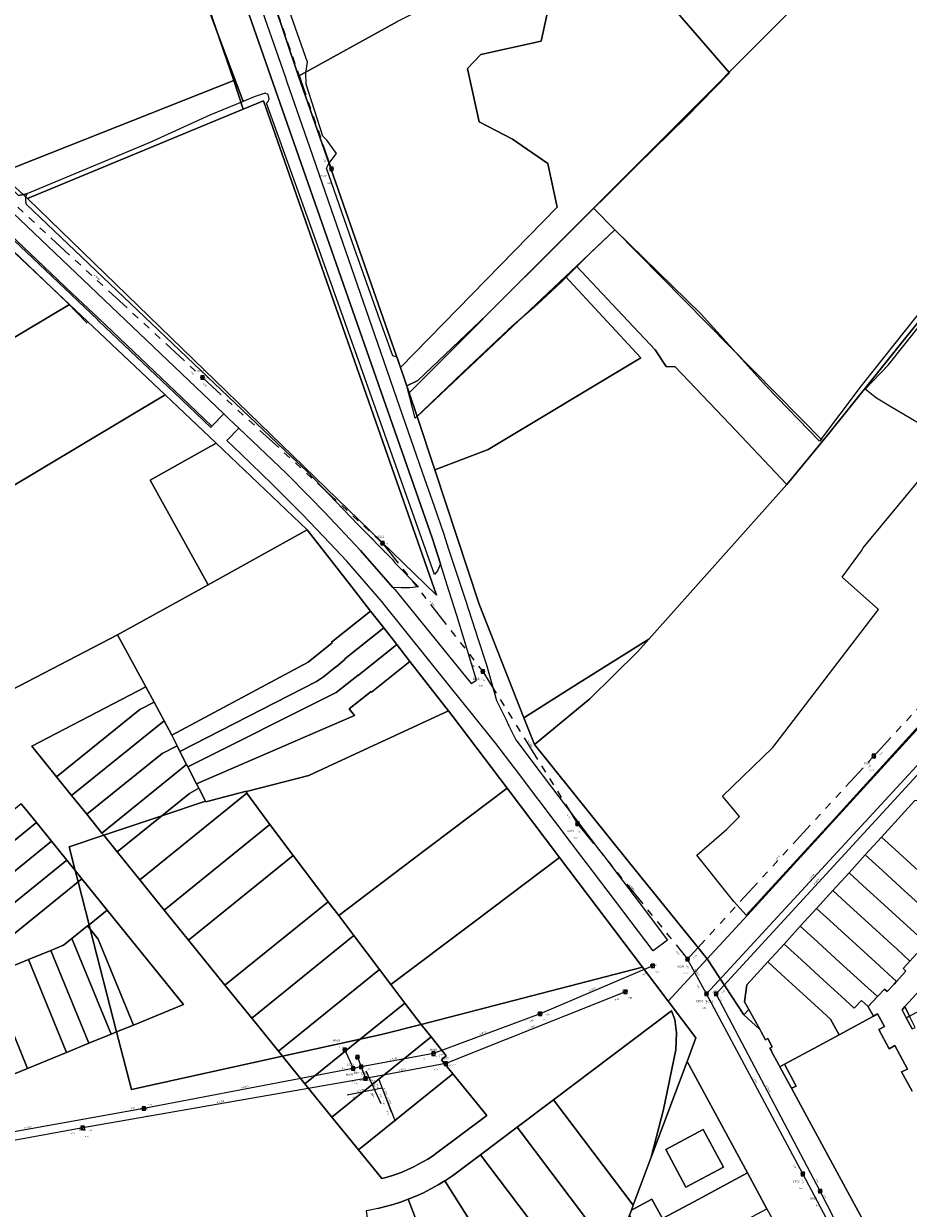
# Model space of a CAD drawing. Header units: metres. Extents: x 163628 to 167855, y 402678 to 405435.
# Tile 158 of 256: x 164979 to 165188, y 403191 to 403471. Entities that reach past the tile are written whole.
import ezdxf

# ---------------------------------------------------------------- set-up
doc = ezdxf.new("R2010")
doc.units = ezdxf.units.M
doc.linetypes.add('X-CA190022.004-UO-WHM_Riolering gemeente_NLCS_v0.2$0$RI-GWA', pattern=[18.45, 6, -1.8, 1.75, -1.8, 1.75, -1.8, 1.75, -1.8])
doc.layers.get('0').update_dxf_attribs({"lineweight": 25})
for name, color, linetype, lineweight in [('X-CA190022.004-UO-BGT_Ondergrond$0$GE_314_WGDRijbaanLokaleweg_Vlak_GEM', 253, 'Continuous', 9), ('X-CA190022.004-UO-BGT_Ondergrond$0$GE_367_OWGBerm_groenvoorziening_grasenk_GEM', 253, 'Continuous', 9), ('X-CA190022.004-UO-BGT_Ondergrond$0$GE_401_OTDErf_Vlak_GEM', 253, 'Continuous', 9), ('X-CA190022.004-UO-BGT_Ondergrond$0$GE_471_BTDBouwland_Vlak_GEM', 253, 'Continuous', 9), ('X-CA190022.004-UO-BGT_Ondergrond$0$GE_476_BTDGraslandagrarisch_Vlak_GEM', 253, 'Continuous', 9), ('X-CA190022.004-UO-KAD_Percelen$0$B-WE-KG-GRENS_PERCEEL-GV', 150, 'Continuous', 9), ('X-CA190022.004-UO-WHM_Riolering gemeente_NLCS_v0.2$0$B-WE-RI-BOB-T18', 214, 'Continuous', 15), ('X-CA190022.004-UO-WHM_Riolering gemeente_NLCS_v0.2$0$B-WE-RI-DIAMETER-T18', 214, 'Continuous', 15), ('X-CA190022.004-UO-WHM_Riolering gemeente_NLCS_v0.2$0$B-WE-RI-GWA_TRANSPORTLEIDING-G', 214, 'X-CA190022.004-UO-WHM_Riolering gemeente_NLCS_v0.2$0$RI-GWA', 15), ('X-CA190022.004-UO-WHM_Riolering gemeente_NLCS_v0.2$0$B-WE-RI-HWA_TRANSPORTLEIDING-G', 214, 'X-CA190022.004-UO-WHM_Riolering gemeente_NLCS_v0.2$0$1-200 HEMELWATER', 15), ('X-CA190022.004-UO-WHM_Riolering gemeente_NLCS_v0.2$0$B-WE-RI-PUT-S', 214, 'Continuous', 15), ('X-CA190022.004-UO-WHM_Riolering gemeente_NLCS_v0.2$0$B-WE-RI-PUTDEKSELHOOGTE-T18', 214, 'Continuous', 15), ('X-CA190022.004-UO-WHM_Riolering gemeente_NLCS_v0.2$0$B-WE-RI-PUTNUMMER-T25', 214, 'Continuous', 15), ('X-CA190022.004-UO-WHM_Riolering gemeente_NLCS_v0.2$0$B-WE-RI-VWA_TRANSPORTLEIDING-G', 214, 'X-CA190022.004-UO-WHM_Riolering gemeente_NLCS_v0.2$0$1-200 VUILWATER', 15)]:
    doc.layers.add(name, color=color, linetype=linetype, lineweight=lineweight)
doc.styles.add('X-CA190022.004-UO-WHM_Riolering gemeente_NLCS_v0.2$0$NLCS-ISO', font='NLCS-ISO.ttf')
doc.styles.add('X-CA190022.004-UO-WHM_Riolering gemeente_NLCS_v0.2$0$NLCS-ISO-M200-T18', font='NLCS-ISO.ttf', dxfattribs={"height": 0.36})
doc.styles.add('X-CA190022.004-UO-WHM_Riolering gemeente_NLCS_v0.2$0$NLCS-ISO-M200-T25', font='NLCS-ISO.ttf', dxfattribs={"height": 0.5})
doc.linetypes.add('X-CA190022.004-UO-WHM_Riolering gemeente_NLCS_v0.2$0$1-200 HEMELWATER', pattern='A,1.5,-0.6,["HWA",X-CA190022.004-UO-WHM_Riolering gemeente_NLCS_v0.2$0$NLCS-ISO,S=0.24,R=0,X=-0.5,Y=-0.12],-0.3', length=2.4)
doc.linetypes.add('X-CA190022.004-UO-WHM_Riolering gemeente_NLCS_v0.2$0$1-200 VUILWATER', pattern='A,1.5,-0.6,["DWA",X-CA190022.004-UO-WHM_Riolering gemeente_NLCS_v0.2$0$NLCS-ISO,S=0.24,R=0,X=-0.5,Y=-0.12],-0.3', length=2.4)

# ---------------------------------------------------------------- blocks, each defined once
blk = doc.blocks.new('X-CA190022.004-UO-WHM_Riolering gemeente_NLCS_v0.2$0$B-SRI-PUT_BETON-SO')
blk.add_line((-1.4, -1.4), (1.4, 1.4))
at = {"lineweight": -3, "flags": 128}
blk.add_lwpolyline([(2, -2), (2, 2), (-2, 2), (-2, -2)], close=True, dxfattribs=at)
at = {"lineweight": -3}
blk.add_circle((0, 0), 2, dxfattribs=at)

msp = doc.modelspace()

# ---------------------------------------------------------------- linework, layer by layer
at = {"layer": 'X-CA190022.004-UO-BGT_Ondergrond$0$GE_314_WGDRijbaanLokaleweg_Vlak_GEM', "flags": 128}
for points in [[(165026.549, 403499.999), (165033.529, 403479.85), (165033.918, 403478.728), (165040.874, 403458.658), (165041.31, 403457.398), (165046.647, 403441.999), (165049.65, 403433.334), (165064.147, 403391.507), (165067.319, 403382.355), (165071.877, 403369.206), (165073.306, 403365.083), (165076.091, 403357.048), (165078.381, 403350.44), (165079.539, 403346.899), (165083.489, 403334.827), (165086.54, 403325.504)], [(165086.54, 403325.504), (165088.481, 403319.57), (165090.861, 403311.12), (165093.02, 403306.703), (165093.777, 403305.154), (165095.274, 403302.09), (165095.421, 403301.79), (165101.195, 403294.167), (165101.89, 403293.25), (165115.211, 403275.663), (165115.936, 403274.707), (165118.307, 403271.576), (165123.371, 403264.89), (165131.266, 403254.467), (165127.871, 403251.888), (165113.733, 403270.549), (165109.442, 403276.214), (165108.711, 403277.178), (165104.864, 403282.255), (165104.551, 403282.668), (165100.914, 403287.469), (165100.563, 403287.933), (165095.615, 403294.463), (165095.027, 403295.239), (165090.701, 403300.95), (165085.286, 403307.685), (165080.306, 403313.881), (165063.651, 403334.6), (165055.451, 403344.05), (165049.935, 403349.882), (165046.585, 403353.423), (165045.959, 403354.085), (165045.841, 403354.21), (165037.771, 403362.34), (165030.431, 403369.46), (165027.133, 403372.597), (165029.926, 403375.501), (165041.131, 403364.83), (165046.585, 403359.316), (165050.231, 403355.63), (165058.741, 403346.6), (165066.379, 403337.834), (165066.801, 403337.35), (165071.928, 403331.055), (165084.891, 403315.14), (165086.081, 403315.94), (165081.501, 403331.18), (165079.697, 403336.852), (165077.597, 403343.454), (165075.721, 403349.35), (165024.156, 403496.91)], [(164931.67, 403468.23), (164931.97, 403467.99), (164949.86, 403451.75), (165026.383, 403378.875), (165023.603, 403375.954), (165021.956, 403377.521), (165016.529, 403382.683), (164996.875, 403401.378), (164990.601, 403407.345), (164974.045, 403423.092), (164968.588, 403428.283), (164945.057, 403450.665), (164941.078, 403454.449), (164940.275, 403455.206), (164937.868, 403457.378), (164937.433, 403457.771)], [(164974.045, 403423.092), (164990.601, 403407.345), (164996.875, 403401.378), (165016.529, 403382.683), (165021.956, 403377.521), (165023.603, 403375.954), (165023.47, 403375.814), (165023.328, 403375.664), (165021.68, 403377.231), (165021.521, 403377.383), (165016.403, 403382.251), (165016.253, 403382.393), (164996.877, 403400.824), (164996.599, 403401.088), (164990.409, 403406.975), (164990.325, 403407.055), (164973.769, 403422.802)]]:
    msp.add_lwpolyline(points, dxfattribs=at)
at = {"layer": 'X-CA190022.004-UO-BGT_Ondergrond$0$GE_367_OWGBerm_groenvoorziening_grasenk_GEM', "flags": 128}
for points in [[(165024.156, 403496.91), (165075.721, 403349.35), (165077.597, 403343.454), (165076.871, 403341.781), (165076.21, 403340.917), (165057.953, 403392.466), (165046.566, 403424.296), (165036.468, 403452.338), (165036.917, 403452.686), (165037.104, 403453.337), (165036.859, 403454.365), (165036.203, 403454.708), (165033.548, 403453.819), (165030.959, 403452.747), (165013.332, 403499.956), (165016.879, 403501.285), (165018.555, 403501.471), (165020.291, 403500.759), (165022.314, 403499.419), (165022.964, 403498.591), (165024.156, 403496.91)], [(164979.896, 403430.855), (164979.531, 403430.171), (164979.508, 403429.364), (164979.632, 403428.688), (164979.736, 403428.475), (165042.306, 403368.776), (165046.049, 403365.319), (165058.117, 403352.663), (165066.19, 403344.544), (165066.894, 403343.6), (165072.385, 403337.953), (165070.39, 403337.706), (165068.315, 403337.71), (165066.379, 403337.834), (165058.741, 403346.6), (165050.231, 403355.63), (165046.585, 403359.316), (165041.131, 403364.83), (165029.926, 403375.501), (165028.727, 403376.643), (165027.532, 403377.781), (165026.383, 403378.875), (164949.86, 403451.75)], [(164977.861, 403430.461), (164979.896, 403430.855)]]:
    msp.add_lwpolyline(points, dxfattribs=at)
at = {"layer": 'X-CA190022.004-UO-BGT_Ondergrond$0$GE_401_OTDErf_Vlak_GEM', "flags": 128}
for points in [[(165123.01, 403486.014), (165145.918, 403459.491), (165135.751, 403449.129), (165124.01, 403437.553), (165088.523, 403402.244), (165072.276, 403386.738), (165069.654, 403385.49), (165067.676, 403391.376), (165067.337, 403392.311), (165066.387, 403392.581), (165064.092, 403398.927), (165057.308, 403417.936), (165050.691, 403436.924), (165051.263, 403438.091), (165053.023, 403440.391), (165050.782, 403443.54), (165049.779, 403444.492), (165045.837, 403456.783), (165045.77, 403459.482), (165046.211, 403461.987), (165041.495, 403475.375)], [(164970.983, 403422.801), (164989.433, 403405.096), (164994.137, 403400.337)]]:
    msp.add_lwpolyline(points, dxfattribs=at)
at = {"layer": 'X-CA190022.004-UO-BGT_Ondergrond$0$GE_471_BTDBouwland_Vlak_GEM', "flags": 128}
for points in [[(165228.722, 403450.514), (165177.026, 403385.51), (165167.157, 403372.389), (165154.655, 403385.359), (165148.084, 403392.613), (165143.705, 403397.446), (165139.208, 403402.41), (165118.847, 403422.417), (165113.13, 403417.012), (165106.166, 403409.984), (165100.493, 403404.756), (165093.593, 403398.702), (165087.001, 403392.489), (165082.904, 403388.627), (165071.608, 403377.836), (165069.654, 403385.49), (165072.276, 403386.738), (165088.523, 403402.244), (165124.01, 403437.553), (165135.751, 403449.129), (165145.918, 403459.491), (165123.01, 403486.014)], [(165198.811, 403371.8), (165184.006, 403380.539), (165180.684, 403382.613), (165177.948, 403384.7), (165183.378, 403390.393), (165230.328, 403449.367)], [(165200.784, 403316.313), (165170.448, 403282.887), (165149.809, 403260.324), (165146.918, 403263.553), (165138.218, 403274.539), (165145.218, 403280.575), (165148.28, 403283.672), (165144.275, 403288.467), (165156.137, 403300.005), (165181.118, 403332.594), (165172.554, 403340.286), (165177.068, 403346.476), (165177.502, 403347.199), (165191.881, 403364.646)]]:
    msp.add_lwpolyline(points, dxfattribs=at)
at = {"layer": 'X-CA190022.004-UO-BGT_Ondergrond$0$GE_476_BTDGraslandagrarisch_Vlak_GEM', "flags": 128}
msp.add_lwpolyline([(165013.332, 403499.956), (165030.959, 403452.747), (165023.079, 403449.483), (165008.747, 403442.968), (164979.896, 403430.855), (164977.861, 403430.461), (164969.732, 403438.585), (164937.813, 403467.612), (164936.523, 403470.173), (164987.254, 403490.483), (165007.2, 403498.468), (165007.367, 403497.99), (165008.172, 403498.022), (165013.332, 403499.956)], dxfattribs=at)
at = {"layer": 'X-CA190022.004-UO-KAD_Percelen$0$B-WE-KG-GRENS_PERCEEL-GV', "flags": 128}
for points in [[(165113.745, 403427.48), (165118.817, 403422.343), (165168.002, 403372.518), (165168.746, 403373.423), (165229.14, 403448.743), (165210.985, 403462.361), (165240.754, 403511.763), (165247.437, 403522.466), (165245.547, 403527.831), (165239.562, 403545.827), (165233.871, 403563.926), (165228.435, 403582.329), (165225.104, 403594.141), (165177.151, 403520.417), (165165.792, 403500.533), (165175.919, 403489.861)], [(165120.261, 403507.713), (165108.35, 403495.823), (165102.769, 403491.646), (165095.344, 403486.09), (165092.368, 403484.543), (165088.494, 403482.531), (165070.158, 403473.003), (165067.477, 403471.609), (165044.048, 403458.692), (165064.617, 403399.945), (165068.164, 403389.796), (165105.192, 403427.765), (165103.041, 403437.672), (165102.954, 403438.076), (165094.652, 403443.812), (165086.772, 403447.918), (165084.299, 403459.045), (165083.974, 403460.509), (165087.113, 403463.797), (165101.402, 403466.994), (165105.398, 403485.54), (165105.864, 403487.7), (165167.352, 403530.164), (165161.677, 403535.81)], [(165070.247, 403383.838), (165105.055, 403418.761), (165113.745, 403427.48), (165175.919, 403489.861), (165165.792, 403500.533), (165177.151, 403520.417), (165167.352, 403530.164), (165105.864, 403487.7), (165105.398, 403485.54), (165101.402, 403466.994), (165087.113, 403463.797), (165083.974, 403460.509), (165084.299, 403459.045), (165086.772, 403447.918), (165094.652, 403443.812), (165102.954, 403438.076), (165103.041, 403437.672), (165105.192, 403427.765), (165068.164, 403389.796)], [(164973.363, 403435.752), (164938.909, 403466.637), (164977.357, 403484.345), (165014.574, 403498.968), (165028.772, 403457.695), (165031.011, 403450.909), (165035.797, 403452.89), (165076.688, 403336.028), (164980.053, 403429.822)], [(165028.772, 403457.695), (165014.574, 403498.968), (164977.357, 403484.345), (164938.909, 403466.637), (164973.363, 403435.752)], [(165028.772, 403457.695), (164973.363, 403435.752), (164980.053, 403429.822), (165031.011, 403450.909)], [(164980.053, 403429.822), (165076.688, 403336.028), (165035.797, 403452.89), (165031.011, 403450.909)], [(164989.901, 403404.693), (164967.18, 403426.127), (164924.099, 403400.344), (164939.479, 403374.607)], [(165113.745, 403427.48), (165105.055, 403418.761), (165070.247, 403383.838), (165072.084, 403378.272), (165107.134, 403411.325), (165109.74, 403413.783), (165118.817, 403422.343)], [(165119.472, 403403.444), (165128.342, 403394.048), (165130.93, 403390.08), (165133.084, 403390.009), (165145.954, 403376.434), (165159.463, 403362.174), (165159.873, 403362.634), (165168.002, 403372.518), (165118.817, 403422.343), (165109.74, 403413.783)], [(165119.472, 403403.444), (165109.74, 403413.783), (165107.134, 403411.325), (165124.989, 403392.141), (165088.881, 403370.46), (165076.26, 403365.624), (165086.74, 403333.883), (165097.31, 403307.04), (165110.012, 403315.02), (165126.88, 403325.604), (165159.463, 403362.174), (165145.954, 403376.434), (165133.084, 403390.009), (165130.93, 403390.08), (165128.342, 403394.048)], [(165107.134, 403411.325), (165072.084, 403378.272), (165076.26, 403365.624), (165088.881, 403370.46), (165124.989, 403392.141)], [(165012.524, 403383.331), (164989.901, 403404.693), (164939.479, 403374.607), (164954.833, 403348.861)], [(164976.169, 403313.554), (165001.318, 403326.65), (165022.725, 403338.474), (165008.964, 403363.228), (165024.596, 403371.918), (165012.524, 403383.331), (164954.833, 403348.861), (164956.96, 403345.302)], [(165024.596, 403371.918), (165008.964, 403363.228), (165022.725, 403338.474), (165046.105, 403351.436)], [(165014.111, 403302.893), (165046.327, 403320.14), (165052.029, 403324.723), (165051.892, 403324.895), (165061.096, 403332.235), (165056.57, 403338.032), (165046.105, 403351.436), (165022.725, 403338.474), (165001.318, 403326.65), (165007.956, 403314.323), (165009.911, 403310.692), (165012.28, 403306.294)], [(165015.377, 403300.395), (165016.047, 403299.072), (165048.318, 403315.562), (165049.963, 403316.736), (165052.914, 403319.1), (165052.945, 403319.061), (165055.099, 403320.874), (165055.043, 403320.944), (165064.205, 403328.252), (165061.096, 403332.235), (165051.892, 403324.895), (165052.029, 403324.723), (165046.327, 403320.14), (165014.111, 403302.893)], [(165017.627, 403295.958), (165017.902, 403295.417), (165052.989, 403312.958), (165058.125, 403317.079), (165058.187, 403317.001), (165067.283, 403324.31), (165064.205, 403328.252), (165055.043, 403320.944), (165055.099, 403320.874), (165052.945, 403319.061), (165052.914, 403319.1), (165049.963, 403316.736), (165048.318, 403315.562), (165016.047, 403299.072)], [(165110.012, 403315.02), (165097.31, 403307.04), (165099.815, 403300.682), (165112.91, 403311.47), (165124.28, 403322.686), (165126.88, 403325.604)], [(165067.283, 403324.31), (165058.187, 403317.001), (165058.125, 403317.079), (165052.989, 403312.958), (165017.902, 403295.417), (165019.94, 403291.42), (165057.316, 403307.555), (165056.034, 403309.155), (165058.985, 403311.519), (165061.22, 403313.199), (165061.307, 403313.089), (165070.389, 403320.332)], [(165020.513, 403290.341), (165022.109, 403287.333), (165022.193, 403287.173), (165031.487, 403289.554), (165031.78, 403289.629), (165046.526, 403293.406), (165051.085, 403295.507), (165060.619, 403299.901), (165079.518, 403308.635), (165079.409, 403308.779), (165070.389, 403320.332), (165061.307, 403313.089), (165061.22, 403313.199), (165058.985, 403311.519), (165056.034, 403309.155), (165057.316, 403307.555), (165019.94, 403291.42)], [(164986.861, 403293.068), (165006.541, 403308.984), (165009.911, 403310.692), (165007.956, 403314.323), (164981.014, 403300.293)], [(164990.445, 403288.635), (165012.28, 403306.294), (165009.911, 403310.692), (165006.541, 403308.984), (164986.861, 403293.068)], [(165051.088, 403263.502), (165053.551, 403260.306), (165070.918, 403273.445), (165093.349, 403290.343), (165080.515, 403307.316), (165079.518, 403308.635), (165060.619, 403299.901), (165051.085, 403295.507), (165046.526, 403293.406), (165031.78, 403289.629), (165031.87, 403289.201), (165037.301, 403281.811), (165042.803, 403274.485)], [(164994.03, 403284.203), (165011.809, 403298.587), (165015.377, 403300.395), (165014.111, 403302.893), (165012.28, 403306.294), (164990.445, 403288.635)], [(164997.615, 403279.773), (165017.627, 403295.958), (165016.047, 403299.072), (165015.377, 403300.395), (165011.809, 403298.587), (164994.03, 403284.203)], [(165020.513, 403290.341), (165019.94, 403291.42), (165017.902, 403295.417), (165017.627, 403295.958), (164997.615, 403279.773), (164998.025, 403279.265), (165011.727, 403283.855), (165018.283, 403289.157)], [(165011.727, 403283.855), (165001.199, 403275.341), (165006.525, 403268.728), (165031.87, 403289.201), (165031.78, 403289.629), (165031.487, 403289.554), (165022.193, 403287.173), (165022.109, 403287.333)], [(165012.291, 403261.576), (165037.301, 403281.811), (165031.87, 403289.201), (165006.525, 403268.728)], [(165011.727, 403283.855), (165022.109, 403287.333), (165020.513, 403290.341), (165018.283, 403289.157)], [(165057.127, 403255.566), (165063.187, 403247.534), (165065.895, 403243.944), (165085.799, 403258.935), (165105.738, 403273.958), (165093.349, 403290.343), (165070.918, 403273.445), (165053.551, 403260.306)], [(164962.489, 403266.373), (164982.111, 403282.242), (164978.526, 403286.674), (164962.209, 403273.47), (164959.291, 403271.727), (164960.222, 403270.168)], [(165185.039, 403275.885), (165195.232, 403266.573), (165200.778, 403261.508), (165202.041, 403262.897), (165202.792, 403263.707), (165202.107, 403264.344), (165203.807, 403266.182), (165200.977, 403268.792), (165201.479, 403269.349), (165201.146, 403269.95), (165200.857, 403269.79), (165200.379, 403270.665), (165200.67, 403270.821), (165200.598, 403270.954), (165196.677, 403278.242), (165195.665, 403279.977), (165193.478, 403283.722), (165192.998, 403284.593), (165191.585, 403287.162), (165189.725, 403287.437), (165181.848, 403278.801)], [(164998.025, 403279.265), (165001.199, 403275.341), (165011.727, 403283.855)], [(164962.489, 403266.373), (164963.645, 403264.438), (164965.194, 403261.846), (164968.115, 403263.592), (164985.697, 403277.811), (164982.111, 403282.242)], [(165042.803, 403274.485), (165037.301, 403281.811), (165012.291, 403261.576), (165018.037, 403254.448)], [(164985.697, 403277.811), (164968.115, 403263.592), (164965.194, 403261.846), (164968.396, 403256.488), (164989.281, 403273.379)], [(164998.842, 403261.562), (165016.909, 403239.231), (165005.074, 403234.388), (165001.08, 403232.754), (165004.572, 403219.173), (165040.305, 403227.007), (165039.323, 403228.221), (165032.996, 403236.042), (165026.627, 403243.794), (165018.037, 403254.448), (165012.291, 403261.576), (165006.525, 403268.728), (165001.199, 403275.341), (164998.025, 403279.265), (164989.828, 403276.519), (164991.266, 403270.927), (164992.863, 403268.952)], [(165187.296, 403266.102), (165191.53, 403262.236), (165193.207, 403260.704), (165196.233, 403257.906), (165197.957, 403259.772), (165198.628, 403259.161), (165200.778, 403261.508), (165195.232, 403266.573), (165185.039, 403275.885), (165181.848, 403278.801), (165178.006, 403274.589), (165181.192, 403271.678)], [(165042.803, 403274.485), (165018.037, 403254.448), (165026.627, 403243.794), (165051.088, 403263.502)], [(165187.823, 403257.893), (165193.083, 403253.086), (165195.277, 403255.495), (165194.585, 403256.121), (165196.233, 403257.906), (165193.207, 403260.704), (165191.53, 403262.236), (165187.296, 403266.102), (165181.192, 403271.678), (165178.006, 403274.589), (165174.165, 403270.378), (165177.345, 403267.471)], [(164991.961, 403268.223), (164991.266, 403270.927), (164989.281, 403273.379), (164968.396, 403256.488), (164967.503, 403255.766), (164967.852, 403254.913), (164969.472, 403250.953), (164971.786, 403251.899)], [(165069.188, 403239.584), (165073.03, 403234.495), (165125.341, 403248.039), (165105.738, 403273.958), (165085.799, 403258.935), (165065.895, 403243.944)], [(164991.266, 403270.927), (164991.961, 403268.223), (164992.863, 403268.952)], [(164991.961, 403268.223), (164994.563, 403258.102), (164998.842, 403261.562), (164992.863, 403268.952)], [(165179.596, 403257.689), (165184.124, 403253.56), (165185.523, 403252.286), (165188.557, 403249.497), (165190.208, 403251.294), (165190.888, 403250.677), (165193.083, 403253.086), (165187.823, 403257.893), (165177.345, 403267.471), (165174.165, 403270.378), (165170.324, 403266.166), (165173.498, 403263.264)], [(164971.409, 403246.221), (164980.274, 403249.848), (164985.532, 403251.999), (164988.538, 403253.229), (164990.527, 403254.838), (164994.223, 403257.827), (164994.563, 403258.102), (164991.961, 403268.223), (164971.786, 403251.899), (164969.472, 403250.953), (164970.878, 403247.517)], [(165180.413, 403249.213), (165185.386, 403244.665), (165187.599, 403247.078), (165186.911, 403247.707), (165188.557, 403249.497), (165185.523, 403252.286), (165184.124, 403253.56), (165179.596, 403257.689), (165173.498, 403263.264), (165170.324, 403266.166), (165166.483, 403261.955), (165169.651, 403259.057)], [(165051.088, 403263.502), (165026.627, 403243.794), (165032.996, 403236.042), (165057.127, 403255.566), (165053.551, 403260.306)], [(164994.563, 403258.102), (164994.825, 403257.082), (164996.738, 403254.717), (165005.074, 403234.388), (165016.909, 403239.231), (164998.842, 403261.562)], [(165171.897, 403249.276), (165177.844, 403243.896), (165180.874, 403241.106), (165182.523, 403242.897), (165183.198, 403242.281), (165184.803, 403244.03), (165185.386, 403244.665), (165180.413, 403249.213), (165169.651, 403259.057), (165166.483, 403261.955), (165162.642, 403257.744), (165165.804, 403254.85)], [(164994.825, 403257.082), (164994.223, 403257.827), (164990.527, 403254.838), (164999.8, 403232.23), (165001.08, 403232.754)], [(164994.825, 403257.082), (164994.563, 403258.102), (164994.223, 403257.827)], [(165168.047, 403245.07), (165172.351, 403241.151), (165175.38, 403238.358), (165177.074, 403240.195), (165178.659, 403238.736), (165178.67, 403238.715), (165178.7, 403238.745), (165180.874, 403241.106), (165177.844, 403243.896), (165171.897, 403249.276), (165165.804, 403254.85), (165162.642, 403257.744), (165158.8, 403253.532), (165161.957, 403250.642)], [(165188.447, 403236.514), (165199.658, 403242.605), (165210.002, 403248.214), (165204.791, 403257.825), (165187.366, 403238.745)], [(164999.8, 403232.23), (164990.527, 403254.838), (164988.538, 403253.229), (164985.532, 403251.999), (164994.525, 403230.072)], [(165001.08, 403232.754), (165005.074, 403234.388), (164996.738, 403254.717), (164994.825, 403257.082)], [(165032.996, 403236.042), (165039.323, 403228.221), (165063.187, 403247.534), (165057.127, 403255.566)], [(164994.525, 403230.072), (164985.532, 403251.999), (164980.274, 403249.848), (164989.249, 403227.913)], [(165164.198, 403240.863), (165169.804, 403235.748), (165171.801, 403232.072), (165179.9, 403236.454), (165178.967, 403238.17), (165178.67, 403238.715), (165178.659, 403238.736), (165177.074, 403240.195), (165175.38, 403238.358), (165172.351, 403241.151), (165168.047, 403245.07), (165161.957, 403250.642), (165158.8, 403253.532), (165154.959, 403249.321), (165158.111, 403246.436)], [(164980.039, 403224.144), (164989.249, 403227.913), (164980.274, 403249.848), (164971.409, 403246.221), (164971.064, 403246.08), (164972.692, 403242.1), (164974.851, 403236.825), (164977.009, 403231.549)], [(165166.877, 403229.407), (165171.801, 403232.072), (165169.804, 403235.748), (165164.198, 403240.863), (165158.111, 403246.436), (165154.959, 403249.321), (165150.026, 403243.913), (165149.451, 403239.867), (165150.458, 403238.067), (165153.149, 403233.217), (165153.402, 403232.762), (165154.418, 403230.878), (165154.946, 403231.163), (165155.999, 403229.218), (165155.472, 403228.932), (165155.797, 403228.334), (165155.727, 403228.295), (165157.546, 403224.939), (165157.767, 403224.478), (165158.905, 403225.093)], [(165039.323, 403228.221), (165040.305, 403227.007), (165058.605, 403231.02), (165069.188, 403239.584), (165065.895, 403243.944), (165063.187, 403247.534)], [(165069.188, 403239.584), (165058.605, 403231.02), (165063.674, 403232.131), (165073.03, 403234.495)], [(165152.985, 403233.369), (165153.149, 403233.217), (165150.458, 403238.067), (165149.291, 403236.79)], [(165187.366, 403238.745), (165186.676, 403237.99), (165187.688, 403236.102), (165188.447, 403236.514)], [(165104.342, 403216.719), (165123.169, 403191.785), (165127.412, 403203.108), (165130.326, 403214.395), (165133.245, 403228.509), (165133.383, 403232.568), (165133.005, 403235.652), (165132.162, 403237.719)], [(165188.447, 403236.514), (165187.688, 403236.102), (165189.101, 403233.465), (165189.756, 403233.815)], [(165058.605, 403231.02), (165045.585, 403220.482), (165051.972, 403212.588), (165075.407, 403231.554), (165073.03, 403234.495), (165063.674, 403232.131)], [(164977.009, 403231.549), (164953.441, 403221.906), (164956.471, 403214.502), (164980.039, 403224.144)], [(165058.605, 403231.02), (165040.305, 403227.007), (165045.585, 403220.482)], [(165075.407, 403231.554), (165051.972, 403212.588), (165058.24, 403204.853), (165080.503, 403222.871), (165077.825, 403226.18), (165078.991, 403227.124)], [(165123.169, 403191.785), (165122.727, 403190.606), (165127.553, 403193.22), (165130.084, 403188.604), (165137.47, 403192.584), (165150.143, 403199.414), (165135.894, 403225.746), (165127.412, 403203.108)], [(165158.905, 403225.093), (165157.767, 403224.478), (165160.541, 403219.465), (165161.683, 403219.964)], [(165080.503, 403222.871), (165058.24, 403204.853), (165063.719, 403198.07), (165064.987, 403198.418), (165066.244, 403198.808), (165067.487, 403199.24), (165068.714, 403199.714), (165069.926, 403200.227), (165071.119, 403200.781), (165072.293, 403201.375), (165073.447, 403202.007), (165074.58, 403202.677), (165075.689, 403203.385), (165076.774, 403204.129), (165088.526, 403212.958)], [(165095.72, 403210.216), (165112.581, 403187.863), (165119.473, 403181.972), (165122.284, 403189.405), (165122.727, 403190.606), (165123.169, 403191.785), (165104.342, 403216.719)], [(165087.098, 403203.713), (165116.2, 403165.139), (165127.666, 403165.75), (165127.319, 403166.829), (165126.852, 403167.736), (165123.531, 403174.189), (165119.473, 403181.972), (165112.581, 403187.863), (165095.72, 403210.216)], [(165139.691, 403209.702), (165130.823, 403204.929), (165135.62, 403196.017), (165144.489, 403200.789)], [(165135.62, 403196.017), (165130.823, 403204.929), (165139.691, 403209.702), (165144.489, 403200.789)], [(165078.64, 403197.548), (165099.575, 403164.254), (165116.2, 403165.139), (165087.098, 403203.713), (165082.053, 403199.907), (165080.446, 403198.742), (165078.795, 403197.642)], [(165123.531, 403174.189), (165134.574, 403180.127), (165154.723, 403190.949), (165150.143, 403199.414), (165137.47, 403192.584), (165130.084, 403188.604), (165131.24, 403186.497), (165125.559, 403183.411), (165122.284, 403189.405), (165119.473, 403181.972)], [(165069.952, 403193.174), (165081.466, 403163.29), (165099.575, 403164.254), (165078.64, 403197.548), (165077.1, 403196.609), (165075.366, 403195.644), (165073.595, 403194.749), (165071.789, 403193.925)], [(165130.084, 403188.604), (165127.553, 403193.22), (165122.727, 403190.606), (165122.284, 403189.405), (165125.559, 403183.411), (165131.24, 403186.497)], [(165060.017, 403190.482), (165063.974, 403162.358), (165081.466, 403163.29), (165069.952, 403193.174), (165068.194, 403192.533), (165066.413, 403191.958), (165064.612, 403191.45), (165062.793, 403191.01), (165060.959, 403190.637)]]:
    msp.add_lwpolyline(points, close=True, dxfattribs=at)
for points in [[(164967.18, 403426.127), (164989.901, 403404.693), (165012.524, 403383.331), (165024.596, 403371.918), (165046.105, 403351.436), (165056.57, 403338.032), (165061.096, 403332.235), (165064.205, 403328.252), (165067.283, 403324.31), (165070.389, 403320.332), (165079.409, 403308.779), (165079.518, 403308.635), (165080.515, 403307.316), (165093.349, 403290.343), (165105.738, 403273.958), (165125.341, 403248.039), (165131.392, 403240.062), (165140.591, 403250.015), (165121.99, 403273.121), (165099.815, 403300.682), (165097.31, 403307.04), (165086.74, 403333.883), (165076.26, 403365.624), (165072.084, 403378.272), (165070.247, 403383.838), (165068.164, 403389.796), (165064.617, 403399.945), (165044.048, 403458.692), (165028.975, 403503.557)], [(165028.975, 403503.557), (165044.048, 403458.692), (165067.477, 403471.609)], [(165229.14, 403448.743), (165168.746, 403373.423), (165168.002, 403372.518), (165159.873, 403362.634), (165159.463, 403362.174), (165126.88, 403325.604), (165124.28, 403322.686), (165112.91, 403311.47), (165099.815, 403300.682), (165121.99, 403273.121), (165140.591, 403250.015), (165151.126, 403261.366), (165239.736, 403358.432)], [(165239.736, 403358.432), (165151.126, 403261.366), (165140.591, 403250.015), (165149.291, 403236.79), (165150.458, 403238.067), (165149.451, 403239.867), (165150.026, 403243.913), (165154.959, 403249.321), (165158.8, 403253.532), (165162.642, 403257.744), (165166.483, 403261.955), (165170.324, 403266.166), (165174.165, 403270.378), (165178.006, 403274.589), (165181.848, 403278.801), (165189.725, 403287.437)], [(164978.526, 403286.674), (164982.111, 403282.242), (164985.697, 403277.811), (164989.281, 403273.379), (164991.266, 403270.927), (164989.828, 403276.519), (164998.025, 403279.265), (164997.615, 403279.773), (164994.03, 403284.203), (164990.445, 403288.635), (164986.861, 403293.068), (164981.014, 403300.293), (165007.956, 403314.323), (165001.318, 403326.65), (164976.169, 403313.554)], [(165189.101, 403233.465), (165187.688, 403236.102), (165186.676, 403237.99), (165187.366, 403238.745), (165204.791, 403257.825)], [(165157.767, 403224.478), (165157.546, 403224.939), (165155.727, 403228.295), (165155.797, 403228.334), (165155.472, 403228.932), (165155.999, 403229.218), (165154.946, 403231.163), (165154.418, 403230.878), (165153.402, 403232.762), (165153.149, 403233.217), (165152.985, 403233.369), (165149.291, 403236.79), (165140.591, 403250.015), (165131.392, 403240.062), (165137.99, 403231.332), (165135.894, 403225.746), (165150.143, 403199.414), (165154.723, 403190.949), (165158.165, 403184.588), (165161.603, 403178.235), (165165.84, 403170.404), (165178.988, 403146.062), (165188.205, 403133.346)], [(165188.557, 403249.497), (165186.911, 403247.707), (165187.599, 403247.078), (165185.386, 403244.665), (165184.803, 403244.03), (165183.198, 403242.281), (165182.523, 403242.897), (165180.874, 403241.106), (165178.7, 403238.745), (165178.67, 403238.715), (165178.967, 403238.17), (165179.9, 403236.454), (165180.906, 403236.999), (165182.51, 403234.018), (165181.172, 403233.34), (165183.64, 403228.752), (165184.953, 403229.521), (165187.963, 403223.973), (165186.591, 403223.287), (165189.066, 403218.71)], [(165062.793, 403191.01), (165064.612, 403191.45), (165066.413, 403191.958), (165068.194, 403192.533), (165069.952, 403193.174), (165071.789, 403193.925), (165073.595, 403194.749), (165075.366, 403195.644), (165077.1, 403196.609), (165078.64, 403197.548), (165078.795, 403197.642), (165080.446, 403198.742), (165082.053, 403199.907), (165087.098, 403203.713), (165095.72, 403210.216), (165104.342, 403216.719), (165132.162, 403237.719), (165133.005, 403235.652), (165133.383, 403232.568), (165133.245, 403228.509), (165130.326, 403214.395), (165127.412, 403203.108), (165135.894, 403225.746), (165137.99, 403231.332), (165131.392, 403240.062), (165125.341, 403248.039), (165073.03, 403234.495), (165075.407, 403231.554), (165078.991, 403227.124), (165077.825, 403226.18), (165080.503, 403222.871), (165088.526, 403212.958), (165076.774, 403204.129), (165075.689, 403203.385), (165074.58, 403202.677), (165073.447, 403202.007), (165072.293, 403201.375), (165071.119, 403200.781), (165069.926, 403200.227), (165068.714, 403199.714), (165067.487, 403199.24), (165066.244, 403198.808), (165064.987, 403198.418), (165063.719, 403198.07), (165058.24, 403204.853), (165051.972, 403212.588), (165045.585, 403220.482), (165040.305, 403227.007), (165004.572, 403219.173), (165001.08, 403232.754), (164999.8, 403232.23), (164994.525, 403230.072), (164989.249, 403227.913), (164980.039, 403224.144), (164956.471, 403214.502)], [(165189.066, 403218.71), (165186.591, 403223.287), (165187.963, 403223.973), (165184.953, 403229.521), (165183.64, 403228.752), (165181.172, 403233.34), (165182.51, 403234.018), (165180.906, 403236.999), (165179.9, 403236.454), (165171.801, 403232.072), (165166.877, 403229.407), (165158.905, 403225.093), (165161.683, 403219.964), (165160.541, 403219.465), (165162.706, 403215.494), (165182.479, 403179.034), (165182.51, 403178.977), (165192.832, 403184.545)], [(165211.244, 403120.566), (165210.639, 403121.799), (165208.809, 403125.467), (165207.154, 403128.894), (165198.457, 403146.904), (165193.291, 403157.602), (165193.932, 403157.921), (165194.404, 403158.156), (165194.302, 403158.168), (165193.975, 403158.282), (165193.681, 403158.465), (165193.59, 403158.552), (165190.896, 403163.515), (165185.551, 403173.37), (165185.52, 403173.426), (165185.155, 403174.1), (165185.128, 403174.15), (165183.206, 403177.694), (165183.057, 403177.968), (165182.51, 403178.977), (165182.479, 403179.034), (165162.706, 403215.494), (165160.541, 403219.465), (165157.767, 403224.478)]]:
    msp.add_lwpolyline(points, dxfattribs=at)
at = {"layer": 'X-CA190022.004-UO-WHM_Riolering gemeente_NLCS_v0.2$0$B-WE-RI-GWA_TRANSPORTLEIDING-G'}
for p, q in [((165051.872, 403436.8), (165027.616, 403507.04)), ((164972, 403432.992), (165021.376, 403387.456)), ((165021.376, 403387.456), (165063.936, 403348.32)), ((165063.936, 403348.32), (165087.616, 403317.952)), ((165180, 403297.984), (165204, 403324)), ((165087.616, 403317.952), (165110, 403281.984)), ((165136, 403249.984), (165180, 403297.984)), ((165110, 403281.984), (165136, 403249.984))]:
    msp.add_line(p, q, dxfattribs=at)
at = {"layer": 'X-CA190022.004-UO-WHM_Riolering gemeente_NLCS_v0.2$0$B-WE-RI-HWA_TRANSPORTLEIDING-G'}
for p, q in [((165142.736, 403241.728), (165191.968, 403295.36)), ((165127.776, 403248.352), (165101.136, 403237.056)), ((165167.328, 403195.104), (165142.736, 403241.728)), ((165101.136, 403237.056), (165075.952, 403227.616)), ((165054.976, 403228.544), (165056.976, 403224.128)), ((165075.952, 403227.616), (165058.832, 403224.512)), ((165056.976, 403224.128), (165007.488, 403214.656)), ((165058.832, 403224.512), (165056.976, 403224.128)), ((165059.984, 403223.52), (165063.481, 403215.837)), ((165063.824, 403219.488), (165055.547, 403217.829)), ((165007.488, 403214.656), (164954.416, 403205.088)), ((165189.44, 403151.936), (165167.328, 403195.104))]:
    msp.add_line(p, q, dxfattribs=at)
at = {"layer": 'X-CA190022.004-UO-WHM_Riolering gemeente_NLCS_v0.2$0$B-WE-RI-VWA_TRANSPORTLEIDING-G'}
for p, q in [((165140.464, 403241.76), (165191.968, 403297.6)), ((165140.464, 403241.76), (165136, 403249.984)), ((165121.312, 403242.208), (165078.896, 403225.248)), ((165163.216, 403199.168), (165140.464, 403241.76)), ((165057.984, 403226.752), (165058.832, 403224.512)), ((165058.832, 403224.512), (165059.904, 403221.76)), ((165078.896, 403225.248), (165059.904, 403221.76)), ((165059.904, 403221.76), (164993.056, 403210.08)), ((165062.976, 403221.76), (165065.964, 403213.865)), ((165063.824, 403219.488), (165066.914, 403211.633)), ((164993.056, 403210.08), (164923.888, 403197.504)), ((165176.816, 403173.664), (165163.216, 403199.168))]:
    msp.add_line(p, q, dxfattribs=at)

# ---------------------------------------------------------------- block references
at = {"layer": 'X-CA190022.004-UO-WHM_Riolering gemeente_NLCS_v0.2$0$B-WE-RI-PUT-S', "xscale": 0.2, "yscale": 0.2, "zscale": 0.2}
for p in [(165051.872, 403436.8), (165021.376, 403387.456), (165063.936, 403348.32), (165087.616, 403317.952), (165180, 403297.984), (165110, 403281.984), (165136, 403249.984), (165127.776, 403248.352), (165121.312, 403242.208), (165140.464, 403241.76), (165142.736, 403241.728), (165101.136, 403237.056), (165054.976, 403228.544), (165057.984, 403226.752), (165075.952, 403227.616), (165056.976, 403224.128), (165058.832, 403224.512), (165078.896, 403225.248), (165059.904, 403221.76), (165007.488, 403214.656), (164993.056, 403210.08), (165163.216, 403199.168), (165167.328, 403195.104)]:
    msp.add_blockref('X-CA190022.004-UO-WHM_Riolering gemeente_NLCS_v0.2$0$B-SRI-PUT_BETON-SO', p, dxfattribs=at)

# ---------------------------------------------------------------- texts
at = {"layer": 'X-CA190022.004-UO-WHM_Riolering gemeente_NLCS_v0.2$0$B-WE-RI-BOB-T18', "style": 'X-CA190022.004-UO-WHM_Riolering gemeente_NLCS_v0.2$0$NLCS-ISO-M200-T18'}
for s, rotation, p in [('7.56', 289.0639, (165049.897, 403439.31)), ('6.93', 317.3272, (165018.441, 403388.738)), ('6.93', 317.394, (165021.446, 403385.916)), ('6.86', 317.394, (165060.996, 403349.581)), ('6.86', 307.9494, (165063.75, 403346.776)), ('6.80', 307.9494, (165084.913, 403319.669)), ('6.80', 301.9094, (165087.268, 403316.435)), ('6.60', 47.2858, (165181.554, 403298.062)), ('6.60', 47.4848, (165178.77, 403295.03)), ('6.75', 301.9094, (165107.491, 403283.996)), ('6.75', 309.099, (165109.841, 403280.453)), ('6.69', 309.099, (165133.261, 403251.665)), ('6.69', 47.4848, (165137.554, 403250.067)), ('8.01', 22.9466, (165125.421, 403246.165)), ('6.69', 298.4021, (165135.556, 403248.509)), ('7.64', 298.4021, (165138.06, 403243.885)), ('7.64', 47.3106, (165142.014, 403241.813)), ('7.91', 297.8205, (165143.509, 403240.888)), ('7.91', 47.4553, (165144.284, 403241.787)), ('8.06', 21.8015, (165118.905, 403240.102)), ('7.64', 298.1318, (165140.009, 403240.261)), ('7.95', 20.5215, (165098.692, 403234.985)), ('7.95', 22.9466, (165102.582, 403236.477)), ('7.91', 20.5215, (165077.366, 403226.986)), ('7.83', 10.8295, (165053.951, 403223.887)), ('7.83', 10.3597, (165060.11, 403223.617)), ('7.91', 10.3597, (165073.175, 403226.014)), ('7.84', 10.4472, (165076.118, 403223.631)), ('7.84', 21.8015, (165080.32, 403224.638)), ('7.89', 294.4506, (165059.439, 403222.063)), ('7.77', 10.4472, (165061.192, 403220.868)), ('7.77', 9.893, (165057.117, 403220.188)), ('7.94', 290.7025, (165062.337, 403220.342)), ('7.75', 10.8295, (165008.504, 403215.162)), ('7.83', 11.3088, (165056.842, 403216.967)), ('7.83', 11.3088, (165061.078, 403217.817)), ('7.89', 294.4506, (165061.229, 403218.131)), ('7.29', 291.4482, (165063.203, 403218.062)), ('7.94', 290.7025, (165063.866, 403216.301)), ('7.75', 10.223, (165004.449, 403214.451)), ('7.77', 291.4482, (165064.785, 403214.042)), ('7.49', 10.3148, (164990.278, 403208.509)), ('7.49', 9.893, (164994.333, 403209.196)), ('7.76', 298.1318, (165160.852, 403201.328)), ('7.76', 298.0519, (165162.767, 403197.682)), ('7.90', 297.8205, (165166.214, 403197.916)), ('7.90', 297.1369, (165168.099, 403194.248))]:
    msp.add_text(s, height=0.36, rotation=rotation, dxfattribs=at).set_placement(p)
at = {"layer": 'X-CA190022.004-UO-WHM_Riolering gemeente_NLCS_v0.2$0$B-WE-RI-DIAMETER-T18', "style": 'X-CA190022.004-UO-WHM_Riolering gemeente_NLCS_v0.2$0$NLCS-ISO-M200-T18'}
for s, rotation, p in [('ø B500', 317.3272, (164995.672, 403411.61)), ('ø B500', 317.394, (165041.638, 403369.266)), ('ø B500', 307.9494, (165074.992, 403334.652)), ('ø B400', 301.9094, (165098.187, 403301.567)), ('ø B300', 47.4848, (165156.644, 403272.964)), ('ø B300', 47.3106, (165164.85, 403268.638)), ('ø B600', 47.4553, (165165.988, 403267.51)), ('ø B400', 309.099, (165122.183, 403267.501)), ('ø B300', 298.4021, (165137.696, 403247.497)), ('ø B300', 22.9466, (165112.792, 403242.329)), ('ø B300', 20.5215, (165086.864, 403232.044)), ('ø P250', 21.8015, (165098.423, 403233.402)), ('ø B300', 10.3597, (165065.682, 403226.062)), ('ø P250', 10.4472, (165067.692, 403223.495)), ('ø B300', 294.4506, (165061.31, 403221.332)), ('ø B300', 298.1318, (165151.325, 403222.09)), ('ø B300', 10.8295, (165030.52, 403219.389)), ('ø B300', 11.3088, (165057.979, 403218.623)), ('ø P250', 290.7025, (165064.156, 403219.49)), ('ø B600', 297.8205, (165154.525, 403220.038)), ('ø P250', 9.893, (165024.775, 403215.947)), ('ø P250', 291.4482, (165065.033, 403217.234)), ('ø B300', 10.223, (164979.24, 403209.888))]:
    msp.add_text(s, height=0.36, rotation=rotation, dxfattribs=at).set_placement(p)
at = {"layer": 'X-CA190022.004-UO-WHM_Riolering gemeente_NLCS_v0.2$0$B-WE-RI-PUTDEKSELHOOGTE-T18', "style": 'X-CA190022.004-UO-WHM_Riolering gemeente_NLCS_v0.2$0$NLCS-ISO-M200-T18'}
for s, p in [('8.20', (165050.867, 403433.23)), ('9.00', (165021.552, 403387.156)), ('9.30', (165064.112, 403348.006)), ('9.25', (165086.607, 403314.38)), ('9.49', (165178.987, 403294.43)), ('9.00', (165108.987, 403278.43)), ('9.54', (165128.42, 403246.74)), ('9.23', (165134.987, 403246.43)), ('9.53', (165121.95, 403240.62)), ('9.72', (165139.447, 403238.18)), ('9.71', (165141.717, 403238.15)), ('9.52', (165101.78, 403235.46)), ('9.52', (165053.62, 403228.93)), ('9.51', (165076.469, 403226.714)), ('9.50', (165079.262, 403224.65)), ('9.47', (165056.967, 403223.18)), ('9.50', (165058.47, 403221.168)), ('9.47', (165060.282, 403221.15)), ('9.52', (165056.62, 403220.798)), ('9.40', (165008.09, 403212.713)), ('9.37', (164993.579, 403207.806)), ('9.65', (165162.207, 403195.6)), ('9.66', (165166.317, 403191.52))]:
    msp.add_text(s, height=0.36, dxfattribs=at).set_placement(p)
at = {"layer": 'X-CA190022.004-UO-WHM_Riolering gemeente_NLCS_v0.2$0$B-WE-RI-PUTNUMMER-T25', "style": 'X-CA190022.004-UO-WHM_Riolering gemeente_NLCS_v0.2$0$NLCS-ISO-M200-T25'}
for s, p in [('0245C', (165048.827, 403434.83)), ('0243', (165020.192, 403388.756)), ('0242', (165062.752, 403349.606)), ('0240', (165085.247, 403315.98)), ('0237', (165177.627, 403296.03)), ('0239', (165107.627, 403280.03)), ('H032', (165127.06, 403248.34)), ('0238', (165133.627, 403248.03)), ('D031', (165120.59, 403242.22)), ('D003', (165138.087, 403239.78)), ('H003', (165140.357, 403239.75)), ('H031', (165100.42, 403237.06)), ('H033', (165052.26, 403230.53)), ('H030', (165075.109, 403228.314)), ('D033', (165055.607, 403224.78)), ('D030', (165077.902, 403226.25)), ('H029', (165055.26, 403222.398)), ('k001', (165057.11, 403222.768)), ('D029', (165058.922, 403222.75)), ('H028', (165006.73, 403214.313)), ('D028', (164992.219, 403209.406)), ('D002', (165160.847, 403197.2)), ('H002', (165164.957, 403193.12))]:
    msp.add_text(s, height=0.5, dxfattribs=at).set_placement(p)

doc.saveas('drawing.dxf')
